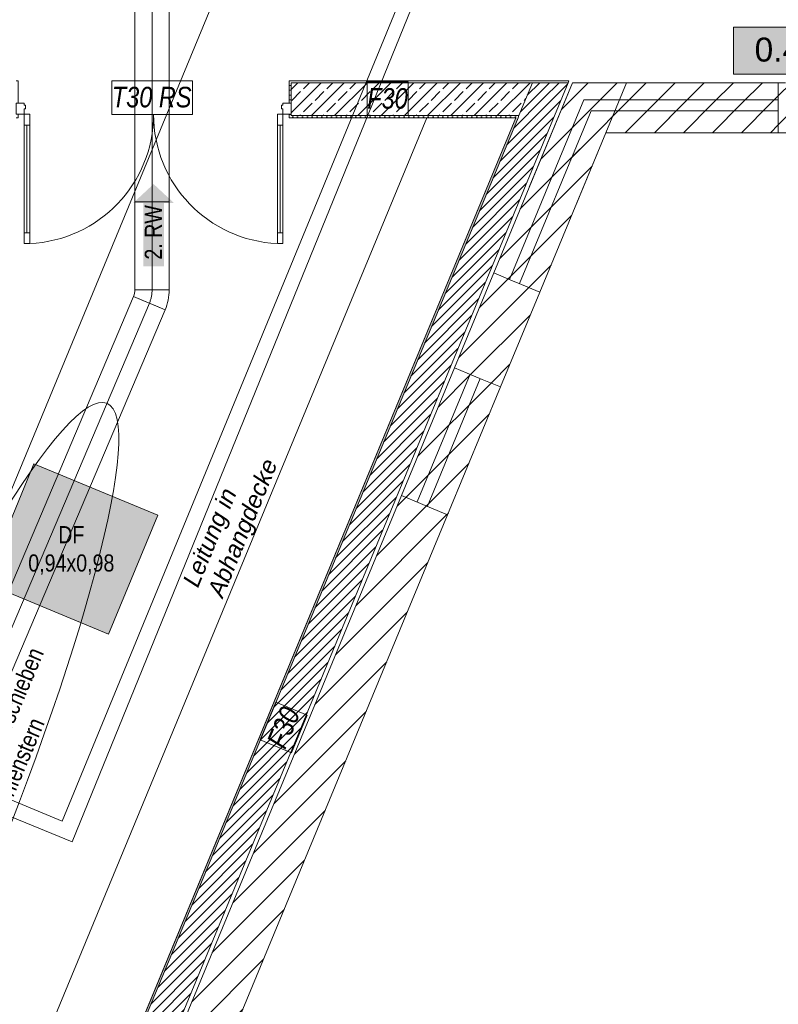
# Model space of a CAD drawing. Header units: metres. Extents: x -79 to 740, y -195 to 69.
# Tile 76 of 200: x 8.58 to 14.12, y 7.27 to 14.46. Entities that reach past the tile are written whole.
import ezdxf
from ezdxf.enums import TextEntityAlignment as Align

# ---------------------------------------------------------------- set-up
doc = ezdxf.new("R2010")
doc.units = ezdxf.units.M
doc.header["$MEASUREMENT"] = 0
doc.linetypes.add('STRICHPUNKT2', pattern=[12.7, 6.35, -3.175, 0, -3.175])
doc.linetypes.add('Untersicht', pattern=[0.1, 0.075, -0.025])
for name, color, linetype in [('00 Linien_Kreise_Splines', 7, 'Continuous'), ('10 Wand außen', 7, 'Continuous'), ('70 Entwässerung_Schmutzwasser', 7, 'Continuous'), ('70 Heizung', 7, 'Continuous'), ('70 Lüftung', 7, 'Continuous'), ('90 Allgemein Hinweise', 7, 'Continuous'), ('97 Brandschutz', 7, 'Continuous'), ('Neubau_10 Wand außen', 7, 'Continuous'), ('Neubau_30 Dachfenster', 7, 'Continuous'), ('Neubau_50 Möblierung', 7, 'Continuous'), ('Neubau_80 Raum', 7, 'Continuous')]:
    doc.layers.add(name, color=color, linetype=linetype)
doc.styles.add('ERSTELLTER_STIL_1', font='ARIALN.TTF')
doc.styles.add('ERSTELLTER_STIL_2', font='ARIALN.TTF')
doc.styles.add('ERSTELLTER_STIL_3', font='arial.ttf')
doc.styles.add('ERSTELLTER_STIL_5', font='arial.ttf')
doc.styles.add('ERSTELLTER_STIL_6', font='ARIALN.TTF')
doc.linetypes.add('Abbruch 1', pattern='A,0,[1,995_ARC_240 MEN_GR_EG_2607011.Shx,S=0.001984,R=0,X=0,Y=0],-0.25,0', length=0.25)
doc.linetypes.add('Wolke', pattern='A,0,[3,995_ARC_240 MEN_GR_EG_2607011.Shx,S=0.015817,R=0,X=-0.000255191,Y=0.048578],-1.9835,0', length=1.9835)
pattern_1 = [(45, (0, 0), (-0.106066, 0.106066), [])]
pattern_2 = [(45, (0, 0), (-0.01767767, 0.01767767), [0, -0.025])]
pattern_3 = [(45, (0, 0), (-0.0848528, 0.0848528), []), (45, (-0.04243, 0.04243), (-0.0848528, 0.0848528), [0.09, -0.03])]
pattern_4 = [(45, (0, 0), (-0.03535534, 0.03535534), [])]

# ---------------------------------------------------------------- blocks, each defined once
blk = doc.blocks.new('Glastür 2-Fl 27_2')
at = {"layer": 'Neubau_10 Wand außen', "color": 7, "linetype": 'Continuous', "lineweight": 13}
for p, q in [((-0.945, 0.945), (-0.945, 0.865)), ((-0.905, 0.945), (-0.945, 0.945)), ((-0.905, 0.865), (-0.905, 0.945)), ((0.905, 0.865), (0.905, 0.945)), ((0.905, 0.945), (0.945, 0.945)), ((0.945, 0.945), (0.945, 0.865)), ((-0.945, 0.865), (-0.905, 0.865)), ((-0.925, 0.865), (-0.925, 0.08)), ((0.945, 0.865), (0.905, 0.865)), ((0.925, 0.865), (0.925, 0.08)), ((-0.905, 0.08), (-0.945, 0.08)), ((-0.945, 0.08), (-0.945, 0)), ((-0.905, 0), (-0.905, 0.08)), ((0.905, 0), (0.905, 0.08)), ((0.905, 0.08), (0.945, 0.08)), ((0.945, 0.08), (0.945, 0)), ((-1.005, 0.025), (-0.99, 0.025)), ((-1.005, -0.08), (-1.005, 0)), ((-1.005, 0), (-0.945, 0)), ((-1.005, -0.08), (-1.005, 0)), ((-1.005, -0.08), (-1.005, 0)), ((-0.99, 0), (-0.99, 0.025)), ((-0.945, 0), (-0.945, -0.04)), ((-0.945, 0), (-0.905, 0)), ((0.945, 0), (0.905, 0)), ((0.945, -0.04), (0.945, 0)), ((0.945, 0), (1.005, 0)), ((1.005, 0.025), (0.99, 0.025)), ((0.99, 0), (0.99, 0.025)), ((1.005, 0), (1.005, -0.08)), ((1.005, -0.08), (1.005, 0)), ((1.005, -0.08), (1.005, 0)), ((-0.935, -0.04), (-0.945, -0.04)), ((-0.945, -0.0654), (-0.945, -0.08)), ((-0.945, -0.0654), (-0.935, -0.0654)), ((-0.935, -0.0654), (-0.935, -0.04)), ((0.945, -0.04), (0.935, -0.04)), ((0.935, -0.04), (0.935, -0.0654)), ((0.935, -0.0654), (0.945, -0.0654)), ((0.945, -0.08), (0.945, -0.0654)), ((-0.945, -0.08), (-1.005, -0.08)), ((-0.99, -0.08), (-0.99, -0.245)), ((1.005, -0.08), (0.945, -0.08)), ((0.99, -0.08), (0.99, -0.245)), ((-1.005, -0.245), (-0.99, -0.245)), ((1.005, -0.245), (0.99, -0.245))]:
    blk.add_line(p, q, dxfattribs=at)
at = {"layer": 'Neubau_10 Wand außen', "color": 7, "linetype": 'Continuous', "lineweight": 13, "flags": 128}
for points in [[(-0.945, 0.865), (-0.945, 0.08), (-0.925, 0.08), (-0.925, 0.865)], [(-0.925, 0.865), (-0.925, 0.08), (-0.905, 0.08), (-0.905, 0.865)], [(0.925, 0.865), (0.925, 0.08), (0.905, 0.08), (0.905, 0.865)], [(0.945, 0.865), (0.945, 0.08), (0.925, 0.08), (0.925, 0.865)]]:
    blk.add_lwpolyline(points, close=True, dxfattribs=at)
at = {"layer": 'Neubau_10 Wand außen', "color": 7, "linetype": 'Continuous', "lineweight": 9}
for centre, start, end in [((-0.945, 0), 0, 87.57406), ((0.945, 0), 92.42594, 180)]:
    blk.add_arc(centre, 0.945, start, end, dxfattribs=at)
blk = doc.blocks.new('Pfeil gerade 27')
at = {"layer": '97 Brandschutz', "linetype": 'Continuous', "lineweight": 18, "true_color": 0x60cd00}
blk.add_hatch(color=72, dxfattribs=at).paths.add_polyline_path([(0.3, 0), (0.1607, 0.1497), (0.1607, 0.0752), (-0.3, 0.0752), (-0.3, -0.0752), (0.1607, -0.0752), (0.1607, -0.1497)])
blk = doc.blocks.new('Flur 7_0.42_52_1', base_point=(21.3014, -1.1375))
at = {"layer": 'Neubau_80 Raum', "linetype": 'Continuous', "lineweight": 0, "true_color": 0x2a201c}
blk.add_hatch(color=250, dxfattribs=at).paths.add_polyline_path([(13.791, 14.064), (15.2677, 14.064), (15.2677, 14.4077), (13.791, 14.4077)])
at = {"layer": 'Neubau_80 Raum', "color": 7, "linetype": 'Continuous', "lineweight": 9, "flags": 128}
blk.add_lwpolyline([(13.791, 14.064), (15.2677, 14.064), (15.2677, 14.4077), (13.791, 14.4077)], close=True, dxfattribs=at)
at = {"layer": 'Neubau_80 Raum', "color": 7, "lineweight": 9, "style": 'ERSTELLTER_STIL_3'}
blk.add_attdef('stApartmentId', text='', height=0.175, dxfattribs=at).set_placement((14.5293, 14.2444), align=Align.MIDDLE_CENTER)
at = {"layer": 'Neubau_80 Raum', "color": 7, "lineweight": 9}
for tag, height, style, p in [('DUMMY_850', 0.2, 'ERSTELLTER_STIL_1', (22.3867, 0.4022)), ('ROOM_NAME', 0.2, 'ERSTELLTER_STIL_1', (20.0514, 0.3397)), ('ROOM_NUMBER', 0.175, 'ERSTELLTER_STIL_3', (20.2161, -0.2078)), ('measuredNetAreaCode', 0.175, 'ERSTELLTER_STIL_3', (20.2161, -0.7234)), ('perimeterCode', 0.175, 'ERSTELLTER_STIL_3', (20.2161, -1.0672)), ('ceilingHeightCode', 0.175, 'ERSTELLTER_STIL_3', (20.2161, -1.4109)), ('measuredAreaCode', 0.175, 'ERSTELLTER_STIL_3', (20.2161, -1.7547)), ('DUMMY_851_0', 0.175, 'ERSTELLTER_STIL_3', (22.1469, -1.7547)), ('DUMMY_852', 0.175, 'ERSTELLTER_STIL_3', (20.2161, -2.0984)), ('DUMMY_851_1', 0.175, 'ERSTELLTER_STIL_3', (22.1469, -2.0984)), ('DUMMY_853', 0.175, 'ERSTELLTER_STIL_3', (20.2161, -2.4422)), ('DUMMY_851_2', 0.175, 'ERSTELLTER_STIL_3', (22.1469, -2.4422))]:
    blk.add_attdef(tag, text='', height=height, dxfattribs=dict(at, style=style)).set_placement(p, align=Align.TOP_LEFT)

msp = doc.modelspace()

# ---------------------------------------------------------------- hatches: boundary and pattern name
at = {"layer": '10 Wand außen', "linetype": 'Continuous', "lineweight": 18, "true_color": 0x1f1f1f}
h = msp.add_hatch(dxfattribs=at)
h.set_pattern_fill('Mauerziegel_HLz_4_0001', color=250, style=0, pattern_type=2)
h.set_pattern_definition(pattern_1)
h.paths.add_polyline_path([(13.0093, 14.0019), (12.6143, 14.0019), (12.8581, 13.6369)])
h = msp.add_hatch(dxfattribs=at)
h.set_pattern_fill('Mauerziegel_HLz_4_0001', color=250, style=0, pattern_type=2)
h.set_pattern_definition(pattern_1)
h.paths.add_polyline_path([(15.5695, 14.0019), (14.1181, 14.0019), (14.1181, 13.8519), (14.1181, 13.7819), (14.1181, 13.6369), (15.9346, 13.6369)])
h = msp.add_hatch(dxfattribs=at)
h.set_pattern_fill('Mauerziegel_HLz_4_0001', color=250, style=0, pattern_type=2)
h.set_pattern_definition(pattern_1)
h.paths.add_polyline_path([(12.0387, 12.6125), (11.7517, 11.9196), (12.089, 11.7799), (12.376, 12.4728), (12.242, 12.5283), (12.1773, 12.5551)])
h = msp.add_hatch(dxfattribs=at)
h.set_pattern_fill('Mauerziegel_HLz_4_0001', color=250, style=0, pattern_type=2)
h.set_pattern_definition(pattern_1)
h.paths.add_polyline_path([(8.9193, 5.0816), (9.2566, 4.9419), (11.7024, 10.8468), (11.3652, 10.9865)])
at = {"layer": 'Neubau_10 Wand außen', "linetype": 'Continuous', "lineweight": 0, "true_color": 0x000000}
h = msp.add_hatch(dxfattribs=at)
h.set_pattern_fill('Hochlochziegel_0001', color=18, style=0, pattern_type=2)
h.set_pattern_definition(pattern_4)
h.paths.add_polyline_path([(12.5665, 14.0019), (12.223, 13.7628), (8.6699, 5.1849), (8.8916, 5.0931), (12.5818, 14.0019)])
h = msp.add_hatch(dxfattribs=at)
h.set_pattern_fill('Gips_0001', color=18, style=0, pattern_type=2)
h.set_pattern_definition(pattern_2)
h.paths.add_polyline_path([(10.5439, 14.0169), (10.5439, 13.8519), (10.5589, 13.8519), (10.5589, 14.0019), (10.5589, 14.0169)])
h = msp.add_hatch(dxfattribs=at)
h.set_pattern_fill('Gips_0001', color=18, style=0, pattern_type=2)
h.set_pattern_definition(pattern_2)
h.paths.add_polyline_path([(12.588, 14.0169), (10.5589, 14.0169), (10.5589, 14.0019), (12.5665, 14.0019)])
h = msp.add_hatch(dxfattribs=at)
h.set_pattern_fill('Beton_Stahlbeton_0001', color=18, style=0, pattern_type=2)
h.set_pattern_definition(pattern_3)
h.paths.add_polyline_path([(10.5589, 13.7719), (10.5589, 13.7619), (12.2217, 13.7619), (12.223, 13.7628), (12.322, 14.0019), (10.5589, 14.0019), (10.5589, 13.8519)])
at = {"layer": 'Neubau_10 Wand außen', "linetype": 'Continuous', "lineweight": 18, "true_color": 0xa80000}
h = msp.add_hatch(dxfattribs=at)
h.set_pattern_fill('Mauerziegel_HLz_4_0001', color=14, style=0, pattern_type=2)
h.set_pattern_definition(pattern_1)
h.paths.add_polyline_path([(12.0387, 12.6125), (12.1773, 12.5551), (12.7145, 13.8519), (12.6143, 14.0019)])
at = {"layer": 'Neubau_10 Wand außen', "linetype": 'Continuous', "lineweight": 0, "true_color": 0x000000}
h = msp.add_hatch(dxfattribs=at)
h.set_pattern_fill('Hochlochziegel_0001', color=18, style=0, pattern_type=2)
h.set_pattern_definition(pattern_4)
h.paths.add_polyline_path([(12.223, 13.7628), (12.5665, 14.0019), (12.322, 14.0019)])
at = {"layer": 'Neubau_10 Wand außen', "linetype": 'Continuous', "lineweight": 18, "true_color": 0xa80000}
h = msp.add_hatch(dxfattribs=at)
h.set_pattern_fill('Mauerziegel_HLz_4_0001', color=14, style=0, pattern_type=2)
h.set_pattern_definition(pattern_1)
h.paths.add_polyline_path([(12.2984, 13.2393), (12.6356, 13.0996), (12.8581, 13.6369), (12.6143, 14.0019)])
at = {"layer": 'Neubau_10 Wand außen', "linetype": 'Continuous', "lineweight": 0, "true_color": 0x000000}
h = msp.add_hatch(dxfattribs=at)
h.set_pattern_fill('Gips_0001', color=18, style=0, pattern_type=2)
h.set_pattern_definition(pattern_2)
h.paths.add_polyline_path([(12.5665, 14.0019), (12.5818, 14.0019), (12.588, 14.0169)])
at = {"layer": 'Neubau_10 Wand außen', "linetype": 'Continuous', "lineweight": 18, "true_color": 0xa80000}
h = msp.add_hatch(dxfattribs=at)
h.set_pattern_fill('Mauerziegel_HLz_4_0001', color=14, style=0, pattern_type=2)
h.set_pattern_definition(pattern_1)
h.paths.add_polyline_path([(12.6143, 14.0019), (12.8581, 13.6369), (13.0093, 14.0019)])
h = msp.add_hatch(dxfattribs=at)
h.set_pattern_fill('Mauerziegel_HLz_4_0001', color=14, style=0, pattern_type=2)
h.set_pattern_definition(pattern_1)
h.paths.add_polyline_path([(12.6143, 14.0019), (12.7145, 13.8519), (12.9472, 13.8519), (13.0093, 14.0019)])
h = msp.add_hatch(dxfattribs=at)
h.set_pattern_fill('Mauerziegel_HLz_4_0001', color=14, style=0, pattern_type=2)
h.set_pattern_definition(pattern_1)
h.paths.add_polyline_path([(13.0093, 14.0019), (12.8581, 13.6369), (13.4397, 13.6369), (13.4397, 14.0019)])
h = msp.add_hatch(dxfattribs=at)
h.set_pattern_fill('Mauerziegel_HLz_4_0001', color=14, style=0, pattern_type=2)
h.set_pattern_definition(pattern_1)
h.paths.add_polyline_path([(13.0093, 14.0019), (12.9472, 13.8519), (14.1181, 13.8519), (14.1181, 14.0019)])
h = msp.add_hatch(dxfattribs=at)
h.set_pattern_fill('Mauerziegel_HLz_4_0001', color=14, style=0, pattern_type=2)
h.set_pattern_definition(pattern_1)
h.paths.add_polyline_path([(12.7145, 13.8519), (12.1773, 12.5551), (12.242, 12.5283), (12.376, 12.4728), (12.8581, 13.6369)])
h = msp.add_hatch(dxfattribs=at)
h.set_pattern_fill('Mauerziegel_HLz_4_0001', color=14, style=0, pattern_type=2)
h.set_pattern_definition(pattern_1)
h.paths.add_polyline_path([(12.7145, 13.8519), (12.8581, 13.6369), (12.9472, 13.8519)])
h = msp.add_hatch(dxfattribs=at)
h.set_pattern_fill('Mauerziegel_HLz_4_0001', color=14, style=0, pattern_type=2)
h.set_pattern_definition(pattern_1)
h.paths.add_polyline_path([(12.8581, 13.6369), (14.1181, 13.6369), (14.1181, 13.7819), (14.1181, 13.8519), (12.9472, 13.8519)])
at = {"layer": 'Neubau_10 Wand außen', "linetype": 'Continuous', "lineweight": 0, "true_color": 0x000000}
h = msp.add_hatch(dxfattribs=at)
h.set_pattern_fill('Gips_0001', color=18, style=0, pattern_type=2)
h.set_pattern_definition(pattern_2)
h.paths.add_polyline_path([(12.2002, 13.7469), (8.656, 5.1906), (8.6699, 5.1849), (12.2164, 13.7469)])
h = msp.add_hatch(dxfattribs=at)
h.set_pattern_fill('Gips_0001', color=18, style=0, pattern_type=2)
h.set_pattern_definition(pattern_2)
h.paths.add_polyline_path([(10.5589, 13.7469), (10.5589, 13.7619), (10.5589, 13.7719), (10.5439, 13.7719), (10.5439, 13.7469)])
h = msp.add_hatch(dxfattribs=at)
h.set_pattern_fill('Gips_0001', color=18, style=0, pattern_type=2)
h.set_pattern_definition(pattern_2)
h.paths.add_polyline_path([(10.5589, 13.7619), (10.5589, 13.7469), (12.2002, 13.7469), (12.2064, 13.7619)])
h = msp.add_hatch(dxfattribs=at)
h.set_pattern_fill('Gips_0001', color=18, style=0, pattern_type=2)
h.set_pattern_definition(pattern_2)
h.paths.add_polyline_path([(12.2002, 13.7469), (12.2164, 13.7469), (12.2226, 13.7619), (12.2217, 13.7619)])
h = msp.add_hatch(dxfattribs=at)
h.set_pattern_fill('Gips_0001', color=18, style=0, pattern_type=2)
h.set_pattern_definition(pattern_2)
h.paths.add_polyline_path([(12.2002, 13.7469), (12.2217, 13.7619), (12.2064, 13.7619)])
h = msp.add_hatch(dxfattribs=at)
h.set_pattern_fill('Beton_Stahlbeton_0001', color=18, style=0, pattern_type=2)
h.set_pattern_definition(pattern_3)
h.paths.add_polyline_path([(12.2226, 13.7619), (12.223, 13.7628), (12.2217, 13.7619)])
at = {"layer": 'Neubau_10 Wand außen', "linetype": 'Continuous', "lineweight": 18, "true_color": 0xa80000}
h = msp.add_hatch(dxfattribs=at)
h.set_pattern_fill('Mauerziegel_HLz_4_0001', color=14, style=0, pattern_type=2)
h.set_pattern_definition(pattern_1)
h.paths.add_polyline_path([(11.7517, 11.9196), (11.3652, 10.9865), (11.7024, 10.8468), (12.089, 11.7799)])
at = {"layer": 'Neubau_30 Dachfenster', "linetype": 'Continuous', "lineweight": 0, "true_color": 0x000000}
msp.add_hatch(color=18, dxfattribs=at).paths.add_polyline_path([(8.3203, 10.3502), (9.2257, 9.9752), (9.5855, 10.8437), (8.6801, 11.2187)])

# ---------------------------------------------------------------- linework, layer by layer
at = {"layer": '00 Linien_Kreise_Splines', "color": 40, "linetype": 'Abbruch 1', "lineweight": 18, "true_color": 0xffd600}
for p, q in [((12.1532, 12.5651), (12.697, 13.8779)), ((12.697, 13.8779), (14.1181, 13.8779)), ((12.7505, 13.7979), (12.2271, 12.5345)), ((14.1181, 13.7979), (12.7505, 13.7979)), ((11.4803, 10.9404), (11.8662, 11.8722)), ((11.9401, 11.8415), (11.5542, 10.9098))]:
    msp.add_line(p, q, dxfattribs=at)
at = {"layer": '10 Wand außen', "color": 7, "linetype": 'Continuous', "lineweight": 9}
for p, q in [((12.8581, 13.6369), (13.0093, 14.0019)), ((12.8581, 13.6369), (13.0093, 14.0019)), ((14.1181, 14.0019), (14.1181, 13.8519)), ((14.1181, 13.8519), (14.1181, 13.7819)), ((14.1181, 13.7819), (14.1181, 13.6369)), ((12.0387, 12.6125), (12.1773, 12.5551)), ((12.1773, 12.5551), (12.242, 12.5283)), ((12.242, 12.5283), (12.376, 12.4728)), ((11.7517, 11.9196), (11.8903, 11.8622)), ((11.8903, 11.8622), (11.955, 11.8354)), ((11.955, 11.8354), (12.089, 11.7799)), ((11.3652, 10.9865), (11.5038, 10.9291)), ((11.5038, 10.9291), (11.5685, 10.9023)), ((11.5685, 10.9023), (11.7024, 10.8468))]:
    msp.add_line(p, q, dxfattribs=at)
at = {"layer": '10 Wand außen', "color": 7, "linetype": 'Continuous', "lineweight": 9, "flags": 128}
for points in [[(12.6143, 14.0019), (13.0093, 14.0019)], [(14.1181, 13.6369), (15.9346, 13.6369)], [(12.0387, 12.6125), (11.7517, 11.9196)], [(12.089, 11.7799), (12.376, 12.4728)], [(11.3652, 10.9865), (8.9193, 5.0816)], [(9.2566, 4.9419), (11.7024, 10.8468)]]:
    msp.add_lwpolyline(points, dxfattribs=at)
at = {"layer": '10 Wand außen', "color": 7, "linetype": 'Untersicht', "lineweight": 13, "flags": 128}
for points in [[(15.5695, 14.0019), (13.0093, 14.0019)], [(12.8581, 13.6369), (17.8866, 13.6369)]]:
    msp.add_lwpolyline(points, dxfattribs=at)
at = {"layer": '70 Entwässerung_Schmutzwasser', "color": 34, "linetype": 'Continuous', "lineweight": 18, "true_color": 0xa85100}
msp.add_line((3.959, 0.031), (12.3142, 20.2022), dxfattribs=at)
at = {"layer": '70 Heizung', "color": 5, "linetype": 'Continuous', "lineweight": 18}
for p, q in [((11.705, 15.4573), (8.8853, 8.6093)), ((8.8853, 8.6093), (6.6653, 9.5234))]:
    msp.add_line(p, q, dxfattribs=at)
at = {"layer": '70 Heizung', "color": 1, "linetype": 'Continuous', "lineweight": 13}
for p, q in [((11.7695, 15.3601), (8.9595, 8.4582)), ((8.9595, 8.4582), (6.7305, 9.3657)), ((9.3066, 8.3284), (9.3063, 8.3285))]:
    msp.add_line(p, q, dxfattribs=at)
at = {"layer": '70 Lüftung', "color": 36, "linetype": 'Continuous', "lineweight": 18, "true_color": 0x7e4100}
for p, q in [((9.4181, 16.269), (9.4181, 13.1334)), ((9.6681, 13.1334), (9.6681, 16.269)), ((9.4913, 13.1334), (9.4181, 13.1334)), ((9.4181, 13.1334), (9.4181, 12.4897)), ((9.4181, 13.1334), (9.4913, 13.1334)), ((9.5949, 13.1334), (9.4913, 13.1334)), ((9.4913, 13.1334), (9.5949, 13.1334)), ((9.6681, 13.1334), (9.5949, 13.1334)), ((9.5949, 13.1334), (9.6681, 13.1334)), ((9.6681, 12.4897), (9.6681, 13.1334)), ((9.4181, 12.4897), (9.6681, 12.4897)), ((9.4181, 12.4897), (9.4913, 12.4897)), ((9.4913, 12.4897), (9.5949, 12.4897)), ((9.5949, 12.4897), (9.6681, 12.4897)), ((9.4082, 12.4409), (7.3081, 7.4935)), ((9.4082, 12.4409), (9.4756, 12.4123)), ((9.4082, 12.4409), (9.6383, 12.3432)), ((9.4756, 12.4123), (9.5709, 12.3718)), ((9.5709, 12.3718), (9.6383, 12.3432)), ((7.5382, 7.3958), (9.6383, 12.3432))]:
    msp.add_line(p, q, dxfattribs=at)
at = {"layer": '70 Lüftung', "color": 36, "linetype": 'STRICHPUNKT2', "lineweight": 18, "true_color": 0x7e4100}
for p, q in [((9.5431, 13.1334), (9.5431, 16.269)), ((9.5431, 13.1334), (9.5431, 12.4897)), ((9.5232, 12.392), (7.4232, 7.4446))]:
    msp.add_line(p, q, dxfattribs=at)
at = {"layer": '70 Lüftung', "color": 36, "linetype": 'Continuous', "lineweight": 18, "true_color": 0x7e4100}
for radius in [0.125, 0.375]:
    msp.add_arc((9.2931, 12.4897), radius, 337, 0, dxfattribs=at)
at = {"layer": '70 Lüftung', "color": 36, "linetype": 'STRICHPUNKT2', "lineweight": 18, "true_color": 0x7e4100}
msp.add_arc((9.2931, 12.4897), 0.25, 337, 0, dxfattribs=at)
at = {"layer": '90 Allgemein Hinweise', "color": 6, "linetype": 'Wolke', "lineweight": 18}
msp.add_ellipse((7.6771, 8.0429), major_axis=(1.5358, 3.618), ratio=0.144229, dxfattribs=at)
at = {"layer": '97 Brandschutz', "color": 1, "linetype": 'Continuous', "lineweight": 13, "flags": 128}
for points in [[(9.2488, 13.7698), (9.8374, 13.7698), (9.8374, 14.0169), (9.2488, 14.0169), (9.2488, 13.7698)], [(11.1147, 13.7619), (11.4139, 13.7619), (11.4139, 14.009), (11.1147, 14.009), (11.1147, 13.7619)], [(10.5619, 9.1069), (10.6764, 9.3834), (10.4481, 9.4779), (10.3336, 9.2015), (10.5619, 9.1069)]]:
    msp.add_lwpolyline(points, close=True, dxfattribs=at)
at = {"layer": 'Neubau_10 Wand außen', "color": 7, "linetype": 'Continuous', "lineweight": 13}
for p, q in [((10.5439, 13.8519), (10.5439, 14.0169)), ((10.5589, 14.0169), (10.5439, 14.0169)), ((12.322, 14.0019), (10.5589, 14.0019)), ((10.5589, 14.0019), (10.5589, 13.8519)), ((12.322, 14.0019), (12.223, 13.7628)), ((12.322, 14.0019), (12.223, 13.7628)), ((12.5665, 14.0019), (12.322, 14.0019)), ((12.5665, 14.0019), (12.322, 14.0019)), ((12.5818, 14.0019), (12.5665, 14.0019)), ((12.5818, 14.0019), (12.5665, 14.0019)), ((10.5589, 13.8519), (10.5439, 13.8519)), ((10.5589, 13.8519), (10.5589, 13.7719)), ((12.2164, 13.7469), (8.6699, 5.1849)), ((10.5439, 13.7719), (10.5439, 13.7469)), ((10.5589, 13.7719), (10.5439, 13.7719)), ((10.5589, 13.7469), (10.5439, 13.7469)), ((10.5589, 13.7619), (10.5589, 13.7719)), ((10.5589, 13.7619), (12.2217, 13.7619)), ((12.2164, 13.7469), (12.2226, 13.7619)), ((12.2164, 13.7469), (12.2226, 13.7619)), ((12.2226, 13.7619), (12.2217, 13.7619)), ((12.2226, 13.7619), (12.223, 13.7628)), ((12.2226, 13.7619), (12.223, 13.7628))]:
    msp.add_line(p, q, dxfattribs=at)
at = {"layer": 'Neubau_10 Wand außen', "color": 7, "linetype": 'Continuous', "lineweight": 13, "flags": 128}
for points in [[(8.8916, 5.0931), (12.5818, 14.0019)], [(12.588, 14.0169), (10.5589, 14.0169)], [(12.588, 14.0169), (12.5818, 14.0019)], [(12.2002, 13.7469), (8.656, 5.1906)], [(10.5589, 13.7469), (12.2002, 13.7469)]]:
    msp.add_lwpolyline(points, dxfattribs=at)
at = {"layer": 'Neubau_10 Wand außen', "color": 7, "linetype": 'Continuous', "lineweight": 9, "flags": 128}
for points in [[(12.6143, 14.0019), (12.0387, 12.6125)], [(12.6143, 14.0019), (12.0387, 12.6125)], [(12.6143, 14.0019), (12.0387, 12.6125)], [(12.6143, 14.0019), (12.2984, 13.2393)], [(12.6143, 14.0019), (12.2984, 13.2393)], [(12.6143, 14.0019), (12.2984, 13.2393)], [(13.0093, 14.0019), (12.6143, 14.0019)], [(13.0093, 14.0019), (12.6143, 14.0019)], [(13.0093, 14.0019), (12.6143, 14.0019)], [(13.0093, 14.0019), (12.6143, 14.0019)], [(13.0093, 14.0019), (12.6143, 14.0019)], [(13.0093, 14.0019), (12.6143, 14.0019)], [(13.4397, 14.0019), (13.0093, 14.0019)], [(14.1181, 14.0019), (13.0093, 14.0019)], [(13.4397, 14.0019), (13.0093, 14.0019)], [(14.1181, 14.0019), (13.0093, 14.0019)], [(13.4397, 14.0019), (13.0093, 14.0019)], [(14.1181, 14.0019), (13.0093, 14.0019)], [(12.376, 12.4728), (12.8581, 13.6369)], [(12.376, 12.4728), (12.8581, 13.6369)], [(12.376, 12.4728), (12.8581, 13.6369)], [(12.6356, 13.0996), (12.8581, 13.6369)], [(12.6356, 13.0996), (12.8581, 13.6369)], [(12.6356, 13.0996), (12.8581, 13.6369)], [(12.8581, 13.6369), (13.4397, 13.6369)], [(12.8581, 13.6369), (14.1181, 13.6369)], [(12.8581, 13.6369), (13.4397, 13.6369)], [(12.8581, 13.6369), (14.1181, 13.6369)], [(12.8581, 13.6369), (13.4397, 13.6369)], [(12.8581, 13.6369), (14.1181, 13.6369)], [(11.7517, 11.9196), (11.3652, 10.9865)], [(11.7024, 10.8468), (12.089, 11.7799)]]:
    msp.add_lwpolyline(points, dxfattribs=at)
at = {"layer": 'Neubau_30 Dachfenster', "color": 7, "linetype": 'Continuous', "lineweight": 9, "flags": 128}
msp.add_lwpolyline([(8.3203, 10.3502), (9.2257, 9.9752), (9.5855, 10.8437), (8.6801, 11.2187)], close=True, dxfattribs=at)
at = {"layer": 'Neubau_50 Möblierung', "color": 7, "linetype": 'Continuous', "lineweight": 9, "flags": 128}
msp.add_lwpolyline([(12.2002, 13.7469), (8.1741, 4.0272), (7.6198, 4.2568), (11.5507, 13.7469)], close=True, dxfattribs=at)

# ---------------------------------------------------------------- block references
at = {"layer": '97 Brandschutz', "color": 7, "linetype": 'Continuous', "lineweight": 13, "xscale": -1, "rotation": 269.9999999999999}
msp.add_blockref('Pfeil gerade 27', (9.5539, 12.9621), dxfattribs=at)
at = {"layer": 'Neubau_10 Wand außen', "color": 7, "linetype": 'Continuous', "lineweight": 13, "xscale": -1, "rotation": 180}
msp.add_blockref('Glastür 2-Fl 27_2', (9.5539, 13.7719), dxfattribs=at)
at = {"layer": 'Neubau_80 Raum', "color": 7, "linetype": 'Continuous', "lineweight": 13}
ref = msp.add_blockref('Flur 7_0.42_52_1', (21.3014, -1.1375), dxfattribs=at)
ref.add_attrib('stApartmentId', '0.42 Flur 7', dxfattribs={"color": 7, "lineweight": 9, "height": 0.175, "style": 'ERSTELLTER_STIL_3'}).set_placement((14.5293, 14.2444), align=Align.MIDDLE_CENTER)

# ---------------------------------------------------------------- texts
at = {"layer": '70 Heizung', "color": 7, "linetype": 'Continuous', "lineweight": 9, "insert": (9.7623, 10.3543), "char_height": 0.125, "attachment_point": 1, "rotation": 67.8468, "line_spacing_factor": 0.940374, "style": 'ERSTELLTER_STIL_5'}
msp.add_mtext('\\A1;{\\pql;\\fArial|b0|i1|c0|p0;\\W1.000000;Leitung in \\P\\pql;\\fArial|b0|i1|c0|p0;\\W1.000000;Abhangdecke}', dxfattribs=at)
at = {"layer": '90 Allgemein Hinweise', "color": 6, "linetype": 'Continuous', "lineweight": 18, "insert": (8.2827, 8.1042), "char_height": 0.125, "attachment_point": 7, "rotation": 67, "line_spacing_factor": 0.986803, "style": 'ERSTELLTER_STIL_2'}
msp.add_mtext('\\A1;{\\pql;\\fArial Narrow|b0|i0|c0|p0;\\W1.000000;Lüftungsleitung verschieben \\P\\pql;\\fArial Narrow|b0|i0|c0|p0;\\W1.000000;wegen Dachfenstern}', dxfattribs=at)
at = {"layer": '97 Brandschutz', "color": 1, "linetype": 'Continuous', "lineweight": 13, "char_height": 0.15, "attachment_point": 1, "style": 'ERSTELLTER_STIL_6'}
for s, insert in [('\\A1;{\\pql;\\fArial Narrow|b0|i1|c0|p0;\\W1.000000;T30 RS}', (9.2488, 13.9725)), ('\\A1;{\\pql;\\fArial Narrow|b0|i1|c0|p0;\\W1.000000;F\\fArial Narrow|b0|i1|c0|p0;\\W1.000000;30}', (11.1147, 13.9626))]:
    msp.add_mtext(s, dxfattribs=dict(at, insert=insert))
at = {"layer": '97 Brandschutz', "color": 7, "linetype": 'Continuous', "lineweight": 9, "insert": (9.4896, 12.7101), "char_height": 0.125, "attachment_point": 1, "rotation": 90, "style": 'ERSTELLTER_STIL_2'}
msp.add_mtext('\\A1;{\\pql;\\fArial Narrow|b0|i0|c0|p0;\\W1.000000;2\\fArial Narrow|b0|i0|c0|p0;\\W1.000000;. RW}', dxfattribs=at)
at = {"layer": '97 Brandschutz', "color": 1, "linetype": 'Continuous', "lineweight": 13, "insert": (10.3764, 9.1837), "char_height": 0.15, "attachment_point": 1, "rotation": 67.5, "style": 'ERSTELLTER_STIL_6'}
msp.add_mtext('\\A1;{\\pql;\\fArial Narrow|b0|i1|c0|p0;\\W1.000000;F\\fArial Narrow|b0|i1|c0|p0;\\W1.000000;30}', dxfattribs=at)
at = {"layer": 'Neubau_30 Dachfenster', "color": 7, "linetype": 'Continuous', "lineweight": 9, "insert": (8.9529, 10.7637), "char_height": 0.125, "attachment_point": 2, "line_spacing_factor": 0.993167, "style": 'ERSTELLTER_STIL_2'}
msp.add_mtext('\\A1;{\\pqc;\\fArial Narrow|b0|i0|c0|p0;\\W1.000000;DF\\P\\pqc;\\fArial Narrow|b0|i0|c0|p0;\\W1.000000;0,94x\\fArial Narrow|b0|i0|c0|p0;\\W1.000000;0,98}', dxfattribs=at)

doc.saveas('drawing.dxf')
